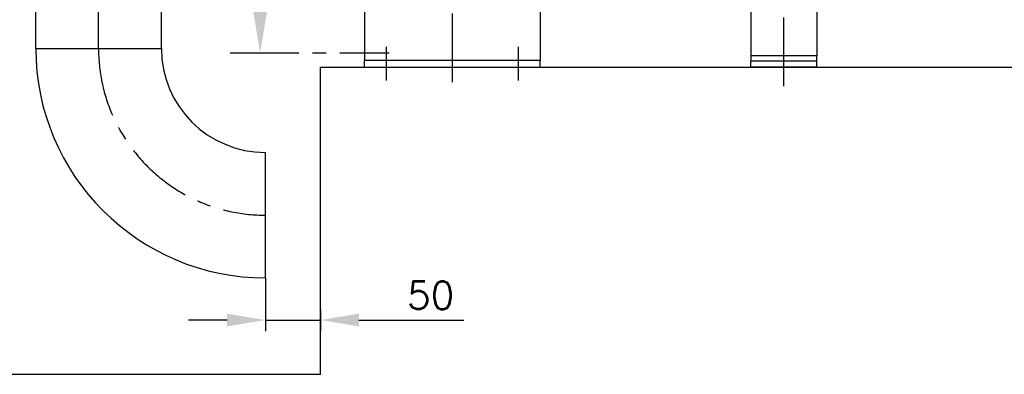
# Model space of a CAD drawing. Header units: millimetres. Extents: x 0 to 5940, y 0 to 4200.
# Tile 40 of 52: x 2151 to 3047, y 2055 to 2378. Entities that reach past the tile are written whole.
import ezdxf

# ---------------------------------------------------------------- set-up
doc = ezdxf.new("R2010")
doc.units = ezdxf.units.MM
doc.header["$LTSCALE"] = 50
doc.linetypes.add('MITTE', pattern=[2, 1.25, -0.25, 0.25, -0.25])
doc.layers.get('DEFPOINTS').update_dxf_attribs({"linetype": 'CONTINUOUS'})
for name, color, linetype in [('02-LINIE-035', 2, 'CONTINUOUS'), ('03-LINIE-050', 3, 'CONTINUOUS'), ('05-ACHSE', 1, 'MITTE'), ('06-MASSE1', 1, 'CONTINUOUS')]:
    doc.layers.add(name, color=color, linetype=linetype)
doc.styles.add('ACA_NORM', font='ROMANS.SHX')
doc.dimstyles.new('1-10', dxfattribs={"dimscale": 10, "dimtxt": 2.5, "dimasz": 3.5, "dimexe": 1, "dimexo": 0, "dimgap": 1, "dimtad": 1, "dimdec": 0, "dimzin": 0, "dimtxsty": 'ACA_NORM', "dimcen": 0, "dimadec": 0, "dimazin": 0, "dimtfac": 2.4, "dimtdec": 0, "dimtmove": 0, "dimatfit": 3, "dimfxl": 1, "dimtolj": 1, "dimtzin": 0, "dimarcsym": 0})

# ---------------------------------------------------------------- blocks, each defined once
blk = doc.blocks.new('*D4')
at = {"layer": '06-MASSE1', "color": 0, "lineweight": -2}
for p, q in [((2375.15, 2142.67), (2375.15, 2094.3)), ((2425.15, 2113.61), (2425.15, 2094.3)), ((2340.15, 2104.3), (2305.15, 2104.3)), ((2375.15, 2104.3), (2425.15, 2104.3)), ((2460.15, 2104.3), (2555.63, 2104.3))]:
    blk.add_line(p, q, dxfattribs=at)
at = {"layer": '06-MASSE1', "color": 0}
for points in [[(2340.15, 2110.13), (2340.15, 2098.46), (2375.15, 2104.3)], [(2460.15, 2110.13), (2460.15, 2098.46), (2425.15, 2104.3)]]:
    blk.add_solid(points, dxfattribs=at)
at = {"layer": 'DEFPOINTS', "color": 0}
for p in [(2375.15, 2142.67), (2425.15, 2113.61), (2375.15, 2104.3)]:
    blk.add_point(p, dxfattribs=at)
at = {"layer": '06-MASSE1', "color": 0, "insert": (2525.39, 2126.8), "char_height": 25, "attachment_point": 5, "style": 'ACA_NORM'}
blk.add_mtext('\\A1;50', dxfattribs=at)

msp = doc.modelspace()

# ---------------------------------------------------------------- linework, layer by layer
at = {"layer": '02-LINIE-035'}
for p, q in [((2876.65, 2430.82), (2876.65, 2345.13)), ((2465.15, 2420.82), (2465.15, 2340.82)), ((2625.15, 2420.82), (2625.15, 2340.82)), ((2816.65, 2421.82), (2816.65, 2345.13)), ((2166, 2351.82), (2166, 2407.82)), ((2280.3, 2351.82), (2280.3, 2407.82)), ((2166, 2351.82), (2280.3, 2351.82)), ((2166, 2351.82), (2280.3, 2351.82)), ((2465.15, 2334.82), (2465.15, 2340.82)), ((2625.15, 2340.82), (2465.15, 2340.82)), ((2625.15, 2334.82), (2625.15, 2340.82)), ((2876.65, 2345.13), (2816.65, 2345.13)), ((2816.65, 2345.13), (2816.65, 2340.13)), ((2816.65, 2335.13), (2816.65, 2340.13)), ((2876.65, 2340.13), (2816.65, 2340.13)), ((2876.65, 2340.13), (2876.65, 2345.13)), ((2876.65, 2335.13), (2876.65, 2340.13)), ((2816.65, 2335.13), (2876.65, 2335.13)), ((2375.15, 2142.67), (2375.15, 2256.97))]:
    msp.add_line(p, q, dxfattribs=at)
at = {"layer": '02-LINIE-035', "linetype": 'MITTE'}
msp.add_line((2342.81, 2347.79), (2487.63, 2347.79), dxfattribs=at)
at = {"layer": '02-LINIE-035'}
for radius in [209.15, 94.85]:
    msp.add_arc((2375.15, 2351.82), radius, 180, 270, dxfattribs=at)
msp.add_solid([(2378.39, 2396.79), (2362.06, 2396.79), (2370.22, 2347.79)], dxfattribs=at)
at = {"layer": '03-LINIE-050'}
for p, q in [((2425.15, 2334.82), (3752.81, 2334.82)), ((2425.15, 2054.82), (2425.15, 2334.82)), ((2425.15, 2054.82), (1925.15, 2054.82))]:
    msp.add_line(p, q, dxfattribs=at)
at = {"layer": '05-ACHSE'}
for p, q in [((2846.65, 2317.4), (2846.65, 3977.96)), ((2545.15, 2321.11), (2545.15, 2830.08)), ((2223.15, 2351.82), (2223.15, 2407.82)), ((2485.15, 2322.69), (2485.15, 2353.28)), ((2605.15, 2322.69), (2605.15, 2353.28))]:
    msp.add_line(p, q, dxfattribs=at)
msp.add_arc((2375.15, 2351.82), 152, 180, 270, dxfattribs=at)

# ---------------------------------------------------------------- dimensions: what is measured, and where the dimension line sits
at = {"layer": '06-MASSE1'}
dim = msp.add_linear_dim(base=(2375.15, 2104.3), p1=(2425.15, 2113.61), p2=(2375.15, 2142.67), dimstyle='1-10', dxfattribs=at)
dim.commit()
dim.dimension.update_dxf_attribs({"geometry": '*D4', "text_midpoint": (2525.39, 2104.3), "dimtype": 160})

doc.saveas('drawing.dxf')
